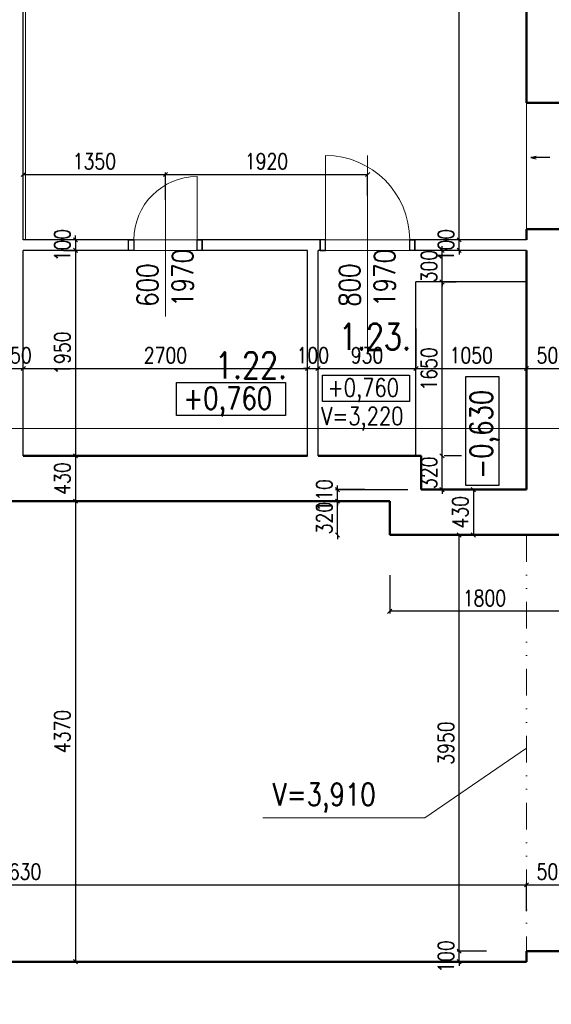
# Model space of a CAD drawing. Header units: millimetres. Extents: x -238874 to 551972, y -298952 to 658415.
# Tile 88 of 256: x 22253 to 27304, y 39806 to 49149. Entities that reach past the tile are written whole.
import ezdxf
from ezdxf.enums import TextEntityAlignment as Align

# ---------------------------------------------------------------- set-up
doc = ezdxf.new("R2010")
doc.units = ezdxf.units.MM
doc.header["$LTSCALE"] = 20
doc.linetypes.add('DIVIDE', pattern=[31.75, 12.7, -6.35, 0, -6.35, 0, -6.35])
for name, color, linetype, lineweight in [('00_HEDVIKA_OBRYS', 1, 'Continuous', 50), ('CKSYMBOLY', 21, 'Continuous', 25), ('HEDVIKA_OKNA_PARAPET', 70, 'Continuous', 18), ('NOSNÉ', 8, 'Continuous', 50), ('PRUCHODY', 7, 'Continuous', 18)]:
    doc.layers.add(name, color=color, linetype=linetype, lineweight=lineweight)
doc.layers.add('CKNETISK', color=116, linetype='Continuous', lineweight=18, plot=False)
for name, color, linetype in [('CZ', 255, 'Continuous'), ('KOTY', 8, 'Continuous'), ('ZDP', 50, 'Continuous')]:
    doc.layers.add(name, color=color, linetype=linetype)
doc.styles.add('SIMPLEX', font='SIMPLEX.shx', dxfattribs={"width": 0.8, "bigfont": 'CAD13.shx'})
doc.styles.get("Standard").update_dxf_attribs({"font": 'simplex.shx', "width": 0.8})
doc.dimstyles.new('CKA', dxfattribs={"dimtxt": 200, "dimasz": 40, "dimexe": 20, "dimexo": 0.2, "dimgap": 50, "dimtad": 1, "dimdec": 0, "dimrnd": 1, "dimzin": 0, "dimdsep": 46, "dimtxsty": 'Standard', "dimblk1": 'OBLIQUE', "dimblk2": 'OBLIQUE', "dimsah": 1, "dimcen": 0.09, "dimclrd": 253, "dimclre": 253, "dimclrt": 253, "dimadec": 0, "dimazin": 0, "dimtfac": 1, "dimtdec": 0, "dimtix": 1, "dimtmove": 2, "dimatfit": 3, "dimfxl": 1, "dimtolj": 1, "dimtzin": 0, "dimarcsym": 0})

# ---------------------------------------------------------------- blocks, each defined once
blk = doc.blocks.new('_OBLIQUE')
at = {"color": 0, "linetype": 'ByBlock'}
blk.add_line((-0.5, -0.5), (0.5, 0.5), dxfattribs=at)
blk = doc.blocks.new('*D44')
at = {"layer": 'DEFPOINTS', "color": 0, "transparency": 16777216}
for p in [(27568, 44580), (25768, 44260), (25768, 43535.1)]:
    blk.add_point(p, dxfattribs=at)
at = {"layer": 'KOTY', "lineweight": -2, "transparency": 16777216}
for p, q in [((25768, 43879.3), (25768, 43515.1)), ((27568, 43535.1), (25768, 43535.1))]:
    blk.add_line(p, q, dxfattribs=at)
at = {"layer": 'KOTY', "lineweight": -2, "transparency": 16777216, "xscale": 40, "yscale": 40, "zscale": 40, "rotation": 180}
blk.add_blockref('_OBLIQUE', (25768, 43535.1), dxfattribs=at)
at = {"layer": 'KOTY', "lineweight": -2, "transparency": 16777216, "xscale": 40, "yscale": 40, "zscale": 40}
blk.add_blockref('_OBLIQUE', (27568, 43535.1), dxfattribs=at)
at = {"layer": 'KOTY', "transparency": 16777216, "insert": (26668, 43660.1), "char_height": 150, "attachment_point": 5, "style": 'SIMPLEX'}
blk.add_mtext('\\A1;1800', dxfattribs=at)
blk = doc.blocks.new('*D46')
at = {"layer": 'DEFPOINTS', "color": 0, "transparency": 16777216}
for p in [(26428.1, 44260), (27068, 44260), (27068, 40310)]:
    blk.add_point(p, dxfattribs=at)
at = {"layer": 'KOTY', "lineweight": -2, "transparency": 16777216}
for p, q in [((26687.2, 44260), (26408.1, 44260)), ((26428.1, 40310), (26428.1, 44260))]:
    blk.add_line(p, q, dxfattribs=at)
at = {"layer": 'KOTY', "lineweight": -2, "transparency": 16777216, "xscale": 40, "yscale": 40, "zscale": 40}
for p, rotation in [((26428.1, 44260), 90), ((26428.1, 40310), 270)]:
    blk.add_blockref('_OBLIQUE', p, dxfattribs=dict(at, rotation=rotation))
at = {"layer": 'KOTY', "transparency": 16777216, "insert": (26303.1, 42285), "char_height": 150, "attachment_point": 5, "rotation": 90, "style": 'SIMPLEX'}
blk.add_mtext('\\A1;3950', dxfattribs=at)
blk = doc.blocks.new('*D47')
at = {"layer": 'DEFPOINTS', "color": 0, "transparency": 16777216}
for p in [(22783.6, 44580), (22783.6, 40210), (22783.6, 40210)]:
    blk.add_point(p, dxfattribs=at)
at = {"layer": 'KOTY', "lineweight": -2, "transparency": 16777216}
for p, q in [((22783.6, 44580), (22783.6, 40210)), ((22402.8, 40210), (22763.6, 40210))]:
    blk.add_line(p, q, dxfattribs=at)
at = {"layer": 'KOTY', "lineweight": -2, "transparency": 16777216, "xscale": 40, "yscale": 40, "zscale": 40}
for p, rotation in [((22783.6, 44580), 90), ((22783.6, 40210), 270)]:
    blk.add_blockref('_OBLIQUE', p, dxfattribs=dict(at, rotation=rotation))
at = {"layer": 'KOTY', "transparency": 16777216, "insert": (22658.6, 42395), "char_height": 150, "attachment_point": 5, "rotation": 90, "style": 'SIMPLEX'}
blk.add_mtext('\\A1;4370', dxfattribs=at)
blk = doc.blocks.new('*D88')
at = {"layer": 'DEFPOINTS', "color": 0, "transparency": 16777216}
for p in [(27068, 40940), (27068, 40310), (17438, 39746)]:
    blk.add_point(p, dxfattribs=at)
at = {"layer": 'KOTY', "lineweight": -2, "transparency": 16777216}
for p, q in [((17438, 40940), (27068, 40940)), ((27068, 40690.8), (27068, 40960))]:
    blk.add_line(p, q, dxfattribs=at)
at = {"layer": 'KOTY', "lineweight": -2, "transparency": 16777216, "xscale": 40, "yscale": 40, "zscale": 40, "rotation": 180}
blk.add_blockref('_OBLIQUE', (17438, 40940), dxfattribs=at)
at = {"layer": 'KOTY', "lineweight": -2, "transparency": 16777216, "xscale": 40, "yscale": 40, "zscale": 40}
blk.add_blockref('_OBLIQUE', (27068, 40940), dxfattribs=at)
at = {"layer": 'KOTY', "transparency": 16777216, "insert": (22253, 41065), "char_height": 150, "attachment_point": 5, "style": 'SIMPLEX'}
blk.add_mtext('\\A1;9630', dxfattribs=at)
blk = doc.blocks.new('*D120')
at = {"layer": 'DEFPOINTS', "color": 0, "transparency": 16777216}
for p in [(26428.1, 40310), (27068, 40310), (27068, 40210)]:
    blk.add_point(p, dxfattribs=at)
at = {"layer": 'KOTY', "lineweight": -2, "transparency": 16777216}
for p, q in [((26687.2, 40310), (26408.1, 40310)), ((26428.1, 40310), (26428.1, 40350)), ((26428.1, 40210), (26428.1, 40310)), ((26428.1, 40210), (26428.1, 40170))]:
    blk.add_line(p, q, dxfattribs=at)
at = {"layer": 'KOTY', "lineweight": -2, "transparency": 16777216, "xscale": 40, "yscale": 40, "zscale": 40}
for p, rotation in [((26428.1, 40310), 270), ((26428.1, 40210), 90)]:
    blk.add_blockref('_OBLIQUE', p, dxfattribs=dict(at, rotation=rotation))
at = {"layer": 'KOTY', "transparency": 16777216, "insert": (26303.1, 40260), "char_height": 150, "attachment_point": 5, "rotation": 90, "style": 'SIMPLEX'}
blk.add_mtext('\\A1;100', dxfattribs=at)
blk = doc.blocks.new('*D121')
at = {"layer": 'DEFPOINTS', "color": 0, "transparency": 16777216}
for p in [(27568, 40940), (27068, 40310), (27568, 40310)]:
    blk.add_point(p, dxfattribs=at)
at = {"layer": 'KOTY', "lineweight": -2, "transparency": 16777216}
for p, q in [((27068, 40940), (27568, 40940)), ((27568, 40690.8), (27568, 40960))]:
    blk.add_line(p, q, dxfattribs=at)
at = {"layer": 'KOTY', "lineweight": -2, "transparency": 16777216, "xscale": 40, "yscale": 40, "zscale": 40, "rotation": 180}
blk.add_blockref('_OBLIQUE', (27068, 40940), dxfattribs=at)
at = {"layer": 'KOTY', "lineweight": -2, "transparency": 16777216, "xscale": 40, "yscale": 40, "zscale": 40}
blk.add_blockref('_OBLIQUE', (27568, 40940), dxfattribs=at)
at = {"layer": 'KOTY', "transparency": 16777216, "insert": (27318, 41065), "char_height": 150, "attachment_point": 5, "style": 'SIMPLEX'}
blk.add_mtext('\\A1;500', dxfattribs=at)
blk = doc.blocks.new('*D398')
at = {"layer": 'DEFPOINTS', "color": 0, "transparency": 16777216}
for p in [(26428.1, 52040), (27068, 52040), (27068, 47060)]:
    blk.add_point(p, dxfattribs=at)
at = {"layer": 'KOTY', "lineweight": -2, "transparency": 16777216}
for p, q in [((26687.2, 52040), (26408.1, 52040)), ((26428.1, 47060), (26428.1, 52040))]:
    blk.add_line(p, q, dxfattribs=at)
at = {"layer": 'KOTY', "lineweight": -2, "transparency": 16777216, "xscale": 40, "yscale": 40, "zscale": 40}
for p, rotation in [((26428.1, 52040), 90), ((26428.1, 47060), 270)]:
    blk.add_blockref('_OBLIQUE', p, dxfattribs=dict(at, rotation=rotation))
at = {"layer": 'KOTY', "transparency": 16777216, "insert": (26303.1, 49550), "char_height": 150, "attachment_point": 5, "rotation": 90, "style": 'SIMPLEX'}
blk.add_mtext('\\A1;4980', dxfattribs=at)
blk = doc.blocks.new('*D399')
at = {"layer": 'DEFPOINTS', "color": 0, "transparency": 16777216}
for p in [(25272, 44690), (25911.9, 44690), (24611.9, 44580)]:
    blk.add_point(p, dxfattribs=at)
at = {"layer": 'KOTY', "lineweight": -2, "transparency": 16777216}
for p, q in [((25531.1, 44690), (25252, 44690)), ((25272, 44690), (25272, 44730)), ((25272, 44580), (25272, 44690)), ((25272, 44580), (25272, 44540))]:
    blk.add_line(p, q, dxfattribs=at)
at = {"layer": 'KOTY', "lineweight": -2, "transparency": 16777216, "xscale": 40, "yscale": 40, "zscale": 40}
for p, rotation in [((25272, 44690), 270), ((25272, 44580), 90)]:
    blk.add_blockref('_OBLIQUE', p, dxfattribs=dict(at, rotation=rotation))
at = {"layer": 'KOTY', "transparency": 16777216, "insert": (25147, 44635), "char_height": 150, "attachment_point": 5, "rotation": 90, "style": 'SIMPLEX'}
blk.add_mtext('\\A1;110', dxfattribs=at)
blk = doc.blocks.new('*D400')
at = {"layer": 'DEFPOINTS', "color": 0, "transparency": 16777216}
for p in [(24611.9, 44580), (25272, 44580), (25911.9, 44260)]:
    blk.add_point(p, dxfattribs=at)
at = {"layer": 'KOTY', "lineweight": -2, "transparency": 16777216}
for p, q in [((24992.7, 44580), (25292, 44580)), ((25272, 44580), (25272, 44620)), ((25272, 44260), (25272, 44580)), ((25272, 44260), (25272, 44220))]:
    blk.add_line(p, q, dxfattribs=at)
at = {"layer": 'KOTY', "lineweight": -2, "transparency": 16777216, "xscale": 40, "yscale": 40, "zscale": 40}
for p, rotation in [((25272, 44580), 270), ((25272, 44260), 90)]:
    blk.add_blockref('_OBLIQUE', p, dxfattribs=dict(at, rotation=rotation))
at = {"layer": 'KOTY', "transparency": 16777216, "insert": (25147, 44420), "char_height": 150, "attachment_point": 5, "rotation": 90, "style": 'SIMPLEX'}
blk.add_mtext('\\A1;320', dxfattribs=at)
blk = doc.blocks.new('*D401')
at = {"layer": 'DEFPOINTS', "color": 0, "transparency": 16777216}
for p in [(25558, 47860), (25558, 47680.3), (23638, 47060)]:
    blk.add_point(p, dxfattribs=at)
at = {"layer": 'KOTY', "lineweight": -2, "transparency": 16777216}
for p, q in [((23638, 47680.3), (25558, 47680.3)), ((25558, 47479.3), (25558, 47660.3))]:
    blk.add_line(p, q, dxfattribs=at)
at = {"layer": 'KOTY', "lineweight": -2, "transparency": 16777216, "xscale": 40, "yscale": 40, "zscale": 40, "rotation": 180}
blk.add_blockref('_OBLIQUE', (23638, 47680.3), dxfattribs=at)
at = {"layer": 'KOTY', "lineweight": -2, "transparency": 16777216, "xscale": 40, "yscale": 40, "zscale": 40}
blk.add_blockref('_OBLIQUE', (25558, 47680.3), dxfattribs=at)
at = {"layer": 'KOTY', "transparency": 16777216, "insert": (24598, 47805.3), "char_height": 150, "attachment_point": 5, "style": 'SIMPLEX'}
blk.add_mtext('\\A1;1920', dxfattribs=at)
blk = doc.blocks.new('*D402')
at = {"layer": 'DEFPOINTS', "color": 0, "transparency": 16777216}
for p in [(24988, 45838.7), (22288, 45010), (24988, 45010)]:
    blk.add_point(p, dxfattribs=at)
at = {"layer": 'KOTY', "lineweight": -2, "transparency": 16777216}
for p, q in [((22288, 45838.7), (24988, 45838.7)), ((24988, 45390.8), (24988, 45858.7))]:
    blk.add_line(p, q, dxfattribs=at)
at = {"layer": 'KOTY', "lineweight": -2, "transparency": 16777216, "xscale": 40, "yscale": 40, "zscale": 40, "rotation": 180}
blk.add_blockref('_OBLIQUE', (22288, 45838.7), dxfattribs=at)
at = {"layer": 'KOTY', "lineweight": -2, "transparency": 16777216, "xscale": 40, "yscale": 40, "zscale": 40}
blk.add_blockref('_OBLIQUE', (24988, 45838.7), dxfattribs=at)
at = {"layer": 'KOTY', "transparency": 16777216, "insert": (23638, 45963.7), "char_height": 150, "attachment_point": 5, "style": 'SIMPLEX'}
blk.add_mtext('\\A1;2700', dxfattribs=at)
blk = doc.blocks.new('*D403')
at = {"layer": 'DEFPOINTS', "color": 0, "transparency": 16777216}
for p in [(22288, 45010), (22783.6, 44580), (22783.6, 44580)]:
    blk.add_point(p, dxfattribs=at)
at = {"layer": 'KOTY', "lineweight": -2, "transparency": 16777216}
for p, q in [((22783.6, 45010), (22783.6, 44580)), ((22402.8, 44580), (22763.6, 44580))]:
    blk.add_line(p, q, dxfattribs=at)
at = {"layer": 'KOTY', "lineweight": -2, "transparency": 16777216, "xscale": 40, "yscale": 40, "zscale": 40}
for p, rotation in [((22783.6, 45010), 90), ((22783.6, 44580), 270)]:
    blk.add_blockref('_OBLIQUE', p, dxfattribs=dict(at, rotation=rotation))
at = {"layer": 'KOTY', "transparency": 16777216, "insert": (22658.6, 44795), "char_height": 150, "attachment_point": 5, "rotation": 90, "style": 'SIMPLEX'}
blk.add_mtext('\\A1;430', dxfattribs=at)
blk = doc.blocks.new('*D404')
at = {"layer": 'DEFPOINTS', "color": 0, "transparency": 16777216}
for p in [(22288, 46960), (22288, 45010), (22783.6, 45010)]:
    blk.add_point(p, dxfattribs=at)
at = {"layer": 'KOTY', "lineweight": -2, "transparency": 16777216}
for p, q in [((22783.6, 46960), (22783.6, 45010)), ((22668.7, 45010), (22803.6, 45010))]:
    blk.add_line(p, q, dxfattribs=at)
at = {"layer": 'KOTY', "lineweight": -2, "transparency": 16777216, "xscale": 40, "yscale": 40, "zscale": 40}
for p, rotation in [((22783.6, 46960), 90), ((22783.6, 45010), 270)]:
    blk.add_blockref('_OBLIQUE', p, dxfattribs=dict(at, rotation=rotation))
at = {"layer": 'KOTY', "transparency": 16777216, "insert": (22658.6, 45985), "char_height": 150, "attachment_point": 5, "rotation": 90, "style": 'SIMPLEX'}
blk.add_mtext('\\A1;1950', dxfattribs=at)
blk = doc.blocks.new('*D405')
at = {"layer": 'DEFPOINTS', "color": 0, "transparency": 16777216}
for p in [(22288, 47060), (22288, 46960), (22783.6, 46960)]:
    blk.add_point(p, dxfattribs=at)
at = {"layer": 'KOTY', "lineweight": -2, "transparency": 16777216}
for p, q in [((22783.6, 47060), (22783.6, 47100)), ((22783.6, 47060), (22783.6, 46960)), ((22668.7, 46960), (22803.6, 46960)), ((22783.6, 46960), (22783.6, 46920))]:
    blk.add_line(p, q, dxfattribs=at)
at = {"layer": 'KOTY', "lineweight": -2, "transparency": 16777216, "xscale": 40, "yscale": 40, "zscale": 40}
for p, rotation in [((22783.6, 47060), 270), ((22783.6, 46960), 90)]:
    blk.add_blockref('_OBLIQUE', p, dxfattribs=dict(at, rotation=rotation))
at = {"layer": 'KOTY', "transparency": 16777216, "insert": (22658.6, 47010), "char_height": 150, "attachment_point": 5, "rotation": 90, "style": 'SIMPLEX'}
blk.add_mtext('\\A1;100', dxfattribs=at)
blk = doc.blocks.new('*D406')
at = {"layer": 'DEFPOINTS', "color": 0, "transparency": 16777216}
for p in [(23638, 47680.3), (22288, 47060), (23638, 47060)]:
    blk.add_point(p, dxfattribs=at)
at = {"layer": 'KOTY', "lineweight": -2, "transparency": 16777216}
for p, q in [((22288, 47680.3), (23638, 47680.3)), ((23638, 47440.8), (23638, 47700.3))]:
    blk.add_line(p, q, dxfattribs=at)
at = {"layer": 'KOTY', "lineweight": -2, "transparency": 16777216, "xscale": 40, "yscale": 40, "zscale": 40, "rotation": 180}
blk.add_blockref('_OBLIQUE', (22288, 47680.3), dxfattribs=at)
at = {"layer": 'KOTY', "lineweight": -2, "transparency": 16777216, "xscale": 40, "yscale": 40, "zscale": 40}
blk.add_blockref('_OBLIQUE', (23638, 47680.3), dxfattribs=at)
at = {"layer": 'KOTY', "transparency": 16777216, "insert": (22963, 47805.3), "char_height": 150, "attachment_point": 5, "style": 'SIMPLEX'}
blk.add_mtext('\\A1;1350', dxfattribs=at)
blk = doc.blocks.new('*D407')
at = {"layer": 'DEFPOINTS', "color": 0, "transparency": 16777216}
for p in [(22288, 45838.7), (22138, 45010), (22288, 45010)]:
    blk.add_point(p, dxfattribs=at)
at = {"layer": 'KOTY', "lineweight": -2, "transparency": 16777216}
for p, q in [((22138, 45838.7), (22098, 45838.7)), ((22138, 45838.7), (22288, 45838.7)), ((22288, 45390.8), (22288, 45858.7)), ((22288, 45838.7), (22328, 45838.7))]:
    blk.add_line(p, q, dxfattribs=at)
at = {"layer": 'KOTY', "lineweight": -2, "transparency": 16777216, "xscale": 40, "yscale": 40, "zscale": 40}
blk.add_blockref('_OBLIQUE', (22138, 45838.7), dxfattribs=at)
at = {"layer": 'KOTY', "lineweight": -2, "transparency": 16777216, "xscale": 40, "yscale": 40, "zscale": 40, "rotation": 180}
blk.add_blockref('_OBLIQUE', (22288, 45838.7), dxfattribs=at)
at = {"layer": 'KOTY', "transparency": 16777216, "insert": (22213, 45963.7), "char_height": 150, "attachment_point": 5, "style": 'SIMPLEX'}
blk.add_mtext('\\A1;150', dxfattribs=at)
blk = doc.blocks.new('*D415')
at = {"layer": 'DEFPOINTS', "color": 0, "transparency": 16777216}
for p in [(26068, 44690), (26563.6, 44260), (26563.6, 44260)]:
    blk.add_point(p, dxfattribs=at)
at = {"layer": 'KOTY', "lineweight": -2, "transparency": 16777216}
for p, q in [((26563.6, 44690), (26563.6, 44260)), ((26182.8, 44260), (26543.6, 44260))]:
    blk.add_line(p, q, dxfattribs=at)
at = {"layer": 'KOTY', "lineweight": -2, "transparency": 16777216, "xscale": 40, "yscale": 40, "zscale": 40}
for p, rotation in [((26563.6, 44690), 90), ((26563.6, 44260), 270)]:
    blk.add_blockref('_OBLIQUE', p, dxfattribs=dict(at, rotation=rotation))
at = {"layer": 'KOTY', "transparency": 16777216, "insert": (26438.6, 44475), "char_height": 150, "attachment_point": 5, "rotation": 90, "style": 'SIMPLEX'}
blk.add_mtext('\\A1;430', dxfattribs=at)
blk = doc.blocks.new('*D416')
at = {"layer": 'DEFPOINTS', "color": 0, "transparency": 16777216}
for p in [(25958, 46960), (26265.6, 46960), (26018, 46660)]:
    blk.add_point(p, dxfattribs=at)
at = {"layer": 'KOTY', "lineweight": -2, "transparency": 16777216}
for p, q in [((26265.6, 46960), (26265.6, 47000)), ((26265.6, 46660), (26265.6, 46960)), ((26338.7, 46960), (26285.6, 46960)), ((26265.6, 46660), (26265.6, 46620))]:
    blk.add_line(p, q, dxfattribs=at)
at = {"layer": 'KOTY', "lineweight": -2, "transparency": 16777216, "xscale": 40, "yscale": 40, "zscale": 40}
for p, rotation in [((26265.6, 46960), 270), ((26265.6, 46660), 90)]:
    blk.add_blockref('_OBLIQUE', p, dxfattribs=dict(at, rotation=rotation))
at = {"layer": 'KOTY', "transparency": 16777216, "insert": (26140.6, 46810), "char_height": 150, "attachment_point": 5, "rotation": 90, "style": 'SIMPLEX'}
blk.add_mtext('\\A1;300', dxfattribs=at)
blk = doc.blocks.new('*D417')
at = {"layer": 'DEFPOINTS', "color": 0, "transparency": 16777216}
for p in [(26018, 46660), (26265.6, 46660), (26068, 45010)]:
    blk.add_point(p, dxfattribs=at)
at = {"layer": 'KOTY', "lineweight": -2, "transparency": 16777216}
for p, q in [((26265.6, 45010), (26265.6, 46660)), ((26398.7, 46660), (26285.6, 46660))]:
    blk.add_line(p, q, dxfattribs=at)
at = {"layer": 'KOTY', "lineweight": -2, "transparency": 16777216, "xscale": 40, "yscale": 40, "zscale": 40}
for p, rotation in [((26265.6, 46660), 90), ((26265.6, 45010), 270)]:
    blk.add_blockref('_OBLIQUE', p, dxfattribs=dict(at, rotation=rotation))
at = {"layer": 'KOTY', "transparency": 16777216, "insert": (26140.6, 45835), "char_height": 150, "attachment_point": 5, "rotation": 90, "style": 'SIMPLEX'}
blk.add_mtext('\\A1;1650', dxfattribs=at)
blk = doc.blocks.new('*D418')
at = {"layer": 'DEFPOINTS', "color": 0, "transparency": 16777216}
for p in [(26068, 45010), (26265.6, 45010), (26068, 44690)]:
    blk.add_point(p, dxfattribs=at)
at = {"layer": 'KOTY', "lineweight": -2, "transparency": 16777216}
for p, q in [((26265.6, 45010), (26265.6, 45050)), ((26265.6, 44690), (26265.6, 45010)), ((26448.7, 45010), (26285.6, 45010)), ((26265.6, 44690), (26265.6, 44650))]:
    blk.add_line(p, q, dxfattribs=at)
at = {"layer": 'KOTY', "lineweight": -2, "transparency": 16777216, "xscale": 40, "yscale": 40, "zscale": 40}
for p, rotation in [((26265.6, 45010), 270), ((26265.6, 44690), 90)]:
    blk.add_blockref('_OBLIQUE', p, dxfattribs=dict(at, rotation=rotation))
at = {"layer": 'KOTY', "transparency": 16777216, "insert": (26140.6, 44850), "char_height": 150, "attachment_point": 5, "rotation": 90, "style": 'SIMPLEX'}
blk.add_mtext('\\A1;320', dxfattribs=at)
blk = doc.blocks.new('*D419')
at = {"layer": 'DEFPOINTS', "color": 0, "transparency": 16777216}
for p in [(27068, 46660), (26018, 45838.7), (27068, 45838.7)]:
    blk.add_point(p, dxfattribs=at)
at = {"layer": 'KOTY', "lineweight": -2, "transparency": 16777216}
for p, q in [((27068, 46279.3), (27068, 45818.7)), ((26018, 45838.7), (27068, 45838.7))]:
    blk.add_line(p, q, dxfattribs=at)
at = {"layer": 'KOTY', "lineweight": -2, "transparency": 16777216, "xscale": 40, "yscale": 40, "zscale": 40, "rotation": 180}
blk.add_blockref('_OBLIQUE', (26018, 45838.7), dxfattribs=at)
at = {"layer": 'KOTY', "lineweight": -2, "transparency": 16777216, "xscale": 40, "yscale": 40, "zscale": 40}
blk.add_blockref('_OBLIQUE', (27068, 45838.7), dxfattribs=at)
at = {"layer": 'KOTY', "transparency": 16777216, "insert": (26543, 45963.7), "char_height": 150, "attachment_point": 5, "style": 'SIMPLEX'}
blk.add_mtext('\\A1;1050', dxfattribs=at)
blk = doc.blocks.new('*D420')
at = {"layer": 'DEFPOINTS', "color": 0, "transparency": 16777216}
for p in [(25088, 45838.7), (26018, 45838.7), (26018, 45838.7)]:
    blk.add_point(p, dxfattribs=at)
at = {"layer": 'KOTY', "lineweight": -2, "transparency": 16777216}
for p, q in [((26018, 46219.5), (26018, 45858.7)), ((25088, 45838.7), (26018, 45838.7))]:
    blk.add_line(p, q, dxfattribs=at)
at = {"layer": 'KOTY', "lineweight": -2, "transparency": 16777216, "xscale": 40, "yscale": 40, "zscale": 40, "rotation": 180}
blk.add_blockref('_OBLIQUE', (25088, 45838.7), dxfattribs=at)
at = {"layer": 'KOTY', "lineweight": -2, "transparency": 16777216, "xscale": 40, "yscale": 40, "zscale": 40}
blk.add_blockref('_OBLIQUE', (26018, 45838.7), dxfattribs=at)
at = {"layer": 'KOTY', "transparency": 16777216, "insert": (25553, 45963.7), "char_height": 150, "attachment_point": 5, "style": 'SIMPLEX'}
blk.add_mtext('\\A1;930', dxfattribs=at)
blk = doc.blocks.new('*D421')
at = {"layer": 'DEFPOINTS', "color": 0, "transparency": 16777216}
for p in [(26428.1, 47060), (27068, 47060), (27068, 46960)]:
    blk.add_point(p, dxfattribs=at)
at = {"layer": 'KOTY', "lineweight": -2, "transparency": 16777216}
for p, q in [((26428.1, 47060), (26428.1, 47100)), ((26687.2, 47060), (26408.1, 47060)), ((26428.1, 46960), (26428.1, 47060)), ((26428.1, 46960), (26428.1, 46920))]:
    blk.add_line(p, q, dxfattribs=at)
at = {"layer": 'KOTY', "lineweight": -2, "transparency": 16777216, "xscale": 40, "yscale": 40, "zscale": 40}
for p, rotation in [((26428.1, 47060), 270), ((26428.1, 46960), 90)]:
    blk.add_blockref('_OBLIQUE', p, dxfattribs=dict(at, rotation=rotation))
at = {"layer": 'KOTY', "transparency": 16777216, "insert": (26303.1, 47010), "char_height": 150, "attachment_point": 5, "rotation": 90, "style": 'SIMPLEX'}
blk.add_mtext('\\A1;100', dxfattribs=at)
blk = doc.blocks.new('*D422')
at = {"layer": 'DEFPOINTS', "color": 0, "transparency": 16777216}
for p in [(25088, 45838.7), (24988, 45010), (25088, 45010)]:
    blk.add_point(p, dxfattribs=at)
at = {"layer": 'KOTY', "lineweight": -2, "transparency": 16777216}
for p, q in [((24988, 45838.7), (24948, 45838.7)), ((24988, 45838.7), (25088, 45838.7)), ((25088, 45390.8), (25088, 45858.7)), ((25088, 45838.7), (25128, 45838.7))]:
    blk.add_line(p, q, dxfattribs=at)
at = {"layer": 'KOTY', "lineweight": -2, "transparency": 16777216, "xscale": 40, "yscale": 40, "zscale": 40}
blk.add_blockref('_OBLIQUE', (24988, 45838.7), dxfattribs=at)
at = {"layer": 'KOTY', "lineweight": -2, "transparency": 16777216, "xscale": 40, "yscale": 40, "zscale": 40, "rotation": 180}
blk.add_blockref('_OBLIQUE', (25088, 45838.7), dxfattribs=at)
at = {"layer": 'KOTY', "transparency": 16777216, "insert": (25038, 45963.7), "char_height": 150, "attachment_point": 5, "style": 'SIMPLEX'}
blk.add_mtext('\\A1;100', dxfattribs=at)
blk = doc.blocks.new('*D423')
at = {"layer": 'DEFPOINTS', "color": 0, "transparency": 16777216}
for p in [(27568, 45838.7), (27068, 45010), (27568, 45010)]:
    blk.add_point(p, dxfattribs=at)
at = {"layer": 'KOTY', "lineweight": -2, "transparency": 16777216}
for p, q in [((27068, 45838.7), (27568, 45838.7)), ((27568, 45390.8), (27568, 45858.7))]:
    blk.add_line(p, q, dxfattribs=at)
at = {"layer": 'KOTY', "lineweight": -2, "transparency": 16777216, "xscale": 40, "yscale": 40, "zscale": 40, "rotation": 180}
blk.add_blockref('_OBLIQUE', (27068, 45838.7), dxfattribs=at)
at = {"layer": 'KOTY', "lineweight": -2, "transparency": 16777216, "xscale": 40, "yscale": 40, "zscale": 40}
blk.add_blockref('_OBLIQUE', (27568, 45838.7), dxfattribs=at)
at = {"layer": 'KOTY', "transparency": 16777216, "insert": (27318, 45963.7), "char_height": 150, "attachment_point": 5, "style": 'SIMPLEX'}
blk.add_mtext('\\A1;500', dxfattribs=at)
blk = doc.blocks.new('*U3302')
at = {"color": 0, "linetype": 'ByBlock', "lineweight": -2}
for p, q in [((-225, 0), (-80, 0)), ((225, 0), (103, 30)), ((225, 0), (103, -30)), ((-80, 0), (27, 0)), ((27, 0), (225, 0))]:
    blk.add_line(p, q, dxfattribs=at)
at = {"color": 0, "linetype": 'Continuous', "lineweight": -2, "flags": 8}
blk.add_attdef('SPÁD', text='', height=100, dxfattribs=at).set_placement((0, 40), align=Align.CENTER)

msp = doc.modelspace()

# ---------------------------------------------------------------- linework, layer by layer
at = {"layer": '00_HEDVIKA_OBRYS'}
for p, q in [((27416.911, 48360.047), (27067.962, 48360.047)), ((27416.911, 47160.047), (27067.962, 47160.047))]:
    msp.add_line(p, q, dxfattribs=at)
at = {"layer": 'CKNETISK'}
msp.add_line((35538.362, 45270.047), (-68917.938, 45270.047), dxfattribs=at)
at = {"layer": 'CZ', "color": 7}
for points in [[(23744.508, 45704.855), (24777.992, 45704.855), (24777.992, 45392.385), (23744.508, 45392.385)], [(25130.199, 45775.829), (25956.986, 45775.829), (25956.986, 45525.853), (25130.199, 45525.853)], [(26492.01, 44729.308), (26492.01, 45762.791), (26804.48, 45762.791), (26804.48, 44729.308)]]:
    msp.add_lwpolyline(points, close=True, dxfattribs=at)
at = {"layer": 'HEDVIKA_OKNA_PARAPET'}
for p, q in [((27067.962, 48360.047), (27067.962, 47160.047)), ((27067.962, 47160.047), (27067.962, 48360.047)), ((27067.962, 48360.047), (27067.962, 47160.047))]:
    msp.add_line(p, q, dxfattribs=at)
at = {"layer": 'KOTY'}
msp.add_line((25252.031, 44690.047), (25939.346, 44690.047), dxfattribs=at)
at = {"layer": 'NOSNÉ'}
for p, q in [((27067.962, 49310.047), (27067.962, 48360.047)), ((27567.962, 48360.047), (27067.962, 48360.047)), ((27067.962, 47160.047), (27067.962, 47060.047)), ((27567.962, 47160.047), (27067.962, 47160.047)), ((27067.962, 46960.047), (27067.962, 44690.047)), ((24987.962, 45010.047), (22287.962, 45010.047)), ((26067.962, 45010.047), (25087.962, 45010.047)), ((26067.962, 45010.047), (26067.962, 44690.047)), ((27067.962, 44690.047), (26067.962, 44690.047)), ((25767.962, 44580.047), (17437.962, 44580.047)), ((25767.962, 44580.047), (25767.962, 44260.047)), ((27567.962, 44260.047), (25767.962, 44260.047)), ((27067.962, 40310.047), (27067.962, 40210.047)), ((27567.962, 40310.047), (27067.962, 40310.047)), ((27067.962, 40210.047), (21857.962, 40210.047))]:
    msp.add_line(p, q, dxfattribs=at)
at = {"layer": 'PRUCHODY'}
for p, q in [((22307.962, 47060.047), (22307.962, 52020.047)), ((25157.962, 46960.047), (25157.962, 47860.047)), ((25557.962, 45985.047), (25557.962, 47860.047)), ((23637.962, 46332.824), (23637.962, 47680.281)), ((23937.962, 46960.047), (23937.962, 47660.047)), ((25157.962, 46960.047), (25157.962, 47660.047)), ((25557.962, 46332.824), (25557.962, 47680.281)), ((23337.962, 47060.047), (23937.962, 47060.047)), ((25107.962, 47060.047), (25957.962, 47060.047)), ((23937.962, 46960.047), (23337.962, 46960.047)), ((25957.962, 46960.047), (25122.962, 46960.047)), ((27067.962, 42235.047), (26101.338, 41576.174)), ((26101.338, 41576.174), (24563.68, 41576.174))]:
    msp.add_line(p, q, dxfattribs=at)
at = {"layer": 'PRUCHODY', "linetype": 'DIVIDE'}
msp.add_line((27067.962, 44260.047), (27067.962, 40210.047), dxfattribs=at)
at = {"layer": 'PRUCHODY'}
for centre, radius, start, end in [((25157.962, 47060.047), 800, 0, 90), ((23937.962, 47060.047), 600, 90, 180)]:
    msp.add_arc(centre, radius, start, end, dxfattribs=at)
at = {"layer": 'ZDP'}
for p, q in [((22287.962, 47060.047), (22287.962, 52040.047)), ((23337.962, 47060.047), (22287.962, 47060.047)), ((23287.962, 46960.047), (23287.962, 47060.047)), ((23337.962, 47060.047), (23337.962, 46960.047)), ((25157.962, 47060.047), (23937.962, 47060.047)), ((23937.962, 46960.047), (23937.962, 47060.047)), ((23987.962, 46960.047), (23987.962, 47060.047)), ((25107.962, 46960.047), (25107.962, 47060.047)), ((25957.962, 46960.047), (25957.962, 47060.047)), ((25957.962, 46960.047), (25957.962, 47060.047)), ((27067.962, 47060.047), (25957.962, 47060.047)), ((26007.962, 46960.047), (26007.962, 47060.047)), ((23337.962, 46960.047), (22287.962, 46960.047)), ((22287.962, 45010.047), (22287.962, 46960.047)), ((24987.962, 46960.047), (23937.962, 46960.047)), ((24987.962, 45010.047), (24987.962, 46960.047)), ((25157.962, 46960.047), (25087.962, 46960.047)), ((25087.962, 45010.047), (25087.962, 46960.047)), ((27067.962, 46960.047), (25957.962, 46960.047)), ((27067.962, 46660.047), (26017.962, 46660.047)), ((26017.962, 45010.047), (26017.962, 46660.047))]:
    msp.add_line(p, q, dxfattribs=at)
for points in [[(23337.962, 46960.047), (23287.962, 46960.047), (23287.962, 47060.047), (23337.962, 47060.047)], [(23987.962, 46960.047), (23937.962, 46960.047), (23937.962, 47060.047), (23987.962, 47060.047)], [(25107.962, 46960.047), (25157.962, 46960.047), (25157.962, 47060.047), (25107.962, 47060.047)], [(26007.962, 46960.047), (25957.962, 46960.047), (25957.962, 47060.047), (26007.962, 47060.047)]]:
    msp.add_lwpolyline(points, close=True, dxfattribs=at)

# ---------------------------------------------------------------- block references
at = {"layer": 'CKSYMBOLY', "xscale": -0.4, "yscale": 0.4, "zscale": 0.4}
msp.add_blockref('*U3302', (27200.266, 47841.863), dxfattribs=at)

# ---------------------------------------------------------------- texts
at = {"layer": 'CZ', "color": 7, "attachment_point": 1, "rotation": 90}
for s, insert, char_height, width in [('600\\P1970', (23367.673, 46424.533), 200, 921.6), ('800\\P1970', (25287.673, 46424.533), 200, 921.6), ('-0,630', (26533.213, 44792.196), 212.5, 1666.9)]:
    msp.add_mtext(s, dxfattribs=dict(at, insert=insert, char_height=char_height, width=width))
at = {"layer": 'CZ', "color": 7, "attachment_point": 1}
for s, insert, char_height, width in [('1.23.', (25285.022, 46266.637), 250, 971.4), ('1.22.', (24107.84, 45995.369), 250, 971.4), ('+0,760', (25180.51, 45742.866), 170, 1333.52), ('+0,760', (23807.397, 45663.652), 212.5, 1666.9), ('V=3,220', (25118.121, 45473.24), 170, 2571.6), ('V=3,910', (24658.501, 41903.579), 212.5, 3214.5)]:
    msp.add_mtext(s, dxfattribs=dict(at, insert=insert, char_height=char_height, width=width))

# ---------------------------------------------------------------- dimensions: what is measured, and where the dimension line sits
at = {"layer": 'KOTY'}
for base, p1, p2, angle, text, picture, middle in [((26428.098, 52040.047), (27067.962, 47060.047), (27067.962, 52040.047), 90, '4980', '*D398', (26303.098, 49550.047)), ((22783.609, 46960.047), (22287.962, 47060.047), (22287.962, 46960.047), 270, '100', '*D405', (22658.609, 47010.047)), ((26428.098, 47060.047), (27067.962, 46960.047), (27067.962, 47060.047), 90, '100', '*D421', (26303.098, 47010.047)), ((26265.635, 46960.047), (26017.962, 46660.047), (25957.962, 46960.047), 270, '300', '*D416', (26140.635, 46810.047)), ((22783.609, 45010.047), (22287.962, 46960.047), (22287.962, 45010.047), 270, '1950', '*D404', (22658.609, 45985.047)), ((26265.635, 46660.047), (26067.962, 45010.047), (26017.962, 46660.047), 270, '1650', '*D417', (26140.635, 45835.047)), ((26265.635, 45010.047), (26067.962, 44690.047), (26067.962, 45010.047), 270, '320', '*D418', (26140.635, 44850.047)), ((22783.609, 44580.047), (22287.962, 45010.047), (22783.609, 44580.047), 270, '430', '*D403', (22658.609, 44795.047)), ((25272.031, 44690.047), (24611.895, 44580.047), (25911.895, 44690.047), 90, '110', '*D399', (25147.031, 44635.047)), ((26563.609, 44260.047), (26067.962, 44690.047), (26563.609, 44260.047), 270, '430', '*D415', (26438.609, 44475.047)), ((22783.609, 40210.047), (22783.609, 44580.047), (22783.609, 40210.047), 270, '4370', '*D47', (22658.609, 42395.047)), ((25272.031, 44580.047), (25911.895, 44260.047), (24611.895, 44580.047), 90, '320', '*D400', (25147.031, 44420.047)), ((25767.962, 43535.119), (27567.962, 44580.047), (25767.962, 44260.047), 180, '1800', '*D44', (26667.962, 43660.119)), ((26428.098, 44260.047), (27067.962, 40310.047), (27067.962, 44260.047), 90, '3950', '*D46', (26303.098, 42285.047)), ((26428.098, 40310.047), (27067.962, 40210.047), (27067.962, 40310.047), 90, '100', '*D120', (26303.098, 40260.047))]:
    dim = msp.add_linear_dim(base=base, p1=p1, p2=p2, angle=angle, text=text, dimstyle='CKA', override={"dimtxt": 150, "dimexo": 380.774374, "dimtxsty": 'SIMPLEX', "dimse1": 1, "dimclrd": 256, "dimclre": 256, "dimclrt": 256}, dxfattribs=at)
    dim.commit()
    dim.dimension.update_dxf_attribs({"geometry": picture, "text_midpoint": middle})
for base, p1, p2, text, picture, middle in [((23637.962, 47680.281), (22287.962, 47060.047), (23637.962, 47060.047), '1350', '*D406', (22962.962, 47805.281)), ((25557.962, 47680.281), (23637.962, 47060.047), (25557.962, 47860.047), '1920', '*D401', (24597.962, 47805.281)), ((27067.962, 45838.745), (26017.962, 45838.745), (27067.962, 46660.047), '1050', '*D419', (26542.962, 45963.745)), ((26017.962, 45838.745), (25087.962, 45838.745), (26017.962, 45838.745), '930', '*D420', (25552.962, 45963.745)), ((22287.962, 45838.745), (22137.962, 45010.047), (22287.962, 45010.047), '150', '*D407', (22212.962, 45963.745)), ((24987.962, 45838.745), (22287.962, 45010.047), (24987.962, 45010.047), '2700', '*D402', (23637.962, 45963.745)), ((25087.962, 45838.745), (24987.962, 45010.047), (25087.962, 45010.047), '100', '*D422', (25037.962, 45963.745)), ((27567.962, 45838.745), (27067.962, 45010.047), (27567.962, 45010.047), '500', '*D423', (27317.962, 45963.745)), ((27067.962, 40940.047), (17437.962, 39746.016), (27067.962, 40310.047), '9630', '*D88', (22252.962, 41065.047)), ((27567.962, 40940.047), (27067.962, 40310.047), (27567.962, 40310.047), '500', '*D121', (27317.962, 41065.047))]:
    dim = msp.add_linear_dim(base=base, p1=p1, p2=p2, text=text, dimstyle='CKA', override={"dimtxt": 150, "dimexo": 380.774374, "dimtxsty": 'SIMPLEX', "dimse1": 1, "dimclrd": 256, "dimclre": 256, "dimclrt": 256}, dxfattribs=at)
    dim.commit()
    dim.dimension.update_dxf_attribs({"geometry": picture, "text_midpoint": middle})

doc.saveas('drawing.dxf')
